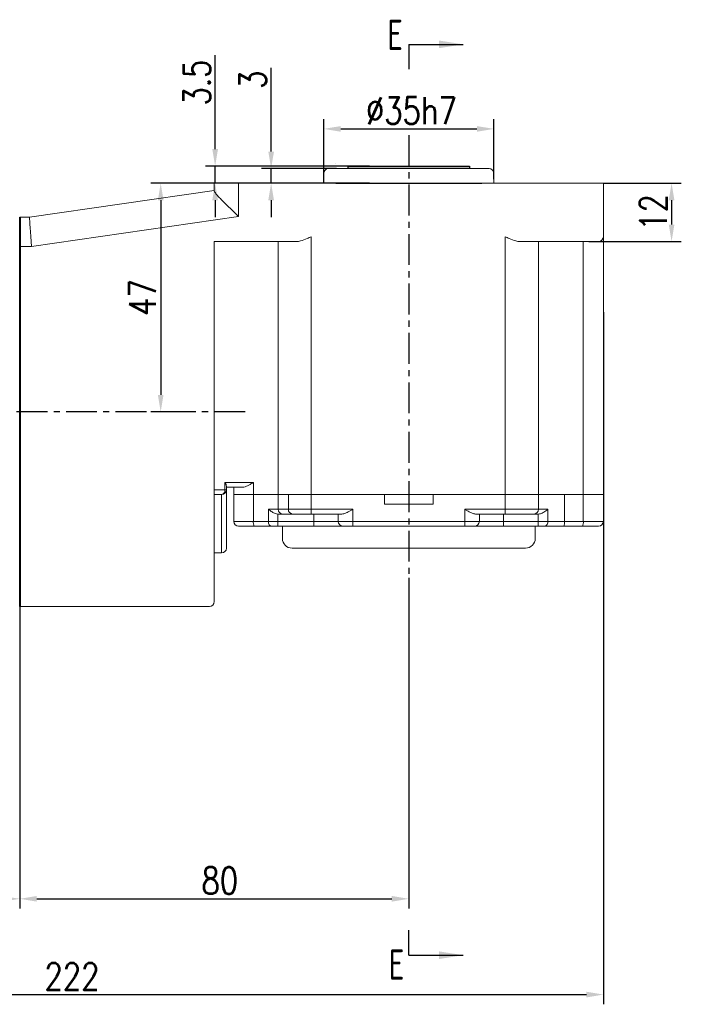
# Model space of a CAD drawing. Header units: inches. Extents: x -753 to 5070, y -3075 to 1581.
# Tile 89 of 178: x 2861 to 2997, y -1266 to -1064. Entities that reach past the tile are written whole.
import ezdxf

# ---------------------------------------------------------------- set-up
doc = ezdxf.new("R2010")
doc.units = ezdxf.units.IN
doc.header["$LTSCALE"] = 10
doc.header["$MEASUREMENT"] = 0
doc.linetypes.add('CENTER', pattern=[10.16, 6.35, -1.27, 1.27, -1.27])
for name, color, linetype in [('1轮廓实线层', 7, 'Continuous'), ('3中心线层', 1, 'CENTER'), ('6文字层', 3, 'Continuous'), ('7标注层', 4, 'Continuous')]:
    doc.layers.add(name, color=color, linetype=linetype)
doc.layers.add('图层2', color=4, linetype='Continuous', lineweight=40)
doc.styles.add('PC_TEXTSTYLE', font='isocp.shx', dxfattribs={"width": 0.8, "bigfont": 'HZFS.SHX'})
doc.styles.add('TH_GBDIM', font='romans.shx', dxfattribs={"width": 0.8, "bigfont": 'gbcbig.shx'})
doc.dimstyles.new('TH_GBDIM', dxfattribs={"dimtxt": 3.5, "dimasz": 2.5, "dimexe": 2, "dimexo": 0, "dimgap": 1, "dimtad": 1, "dimdec": 4, "dimdsep": 46, "dimtxsty": 'TH_GBDIM', "dimcen": 0.09, "dimclrd": 4, "dimclre": 4, "dimclrt": 3, "dimadec": 0, "dimazin": 0, "dimtfac": 1, "dimtdec": 4, "dimtmove": 0, "dimatfit": 3, "dimfxl": 1, "dimtzin": 0, "dimarcsym": 0})

# ---------------------------------------------------------------- blocks, each defined once
blk = doc.blocks.new('*D277')
at = {"layer": '7标注层', "color": 4, "lineweight": -2, "transparency": 16777216}
for p, q in [((2940.8, -1178.47), (2940.8, -1246.46)), ((2860.8, -1184.39), (2860.8, -1246.46)), ((2864.3, -1244.46), (2937.3, -1244.46))]:
    blk.add_line(p, q, dxfattribs=at)
at = {"layer": '7标注层', "color": 4, "transparency": 16777216}
for points in [[(2864.3, -1243.88), (2864.3, -1245.04), (2860.8, -1244.46)], [(2937.3, -1243.88), (2937.3, -1245.04), (2940.8, -1244.46)]]:
    blk.add_solid(points, dxfattribs=at)
at = {"layer": 'Defpoints', "color": 0, "transparency": 16777216}
for p in [(2940.8, -1178.47), (2860.8, -1184.39), (2940.8, -1244.46)]:
    blk.add_point(p, dxfattribs=at)
at = {"layer": '7标注层', "color": 3, "transparency": 16777216, "insert": (2901.94, -1240.71), "char_height": 5.5, "attachment_point": 5, "style": 'TH_GBDIM'}
blk.add_mtext('80', dxfattribs=at)
blk = doc.blocks.new('*D278')
at = {"layer": '7标注层', "color": 4, "lineweight": -2, "transparency": 16777216}
for p, q in [((2900.8, -1097.39), (2887.79, -1097.39)), ((2889.79, -1100.89), (2889.79, -1140.89)), ((2892.33, -1144.39), (2887.79, -1144.39))]:
    blk.add_line(p, q, dxfattribs=at)
at = {"layer": '7标注层', "color": 4, "transparency": 16777216}
for points in [[(2889.21, -1100.89), (2890.37, -1100.89), (2889.79, -1097.39)], [(2889.21, -1140.89), (2890.37, -1140.89), (2889.79, -1144.39)]]:
    blk.add_solid(points, dxfattribs=at)
at = {"layer": 'Defpoints', "color": 0, "transparency": 16777216}
for p in [(2900.8, -1097.39), (2889.79, -1144.39), (2892.33, -1144.39)]:
    blk.add_point(p, dxfattribs=at)
at = {"layer": '7标注层', "color": 3, "transparency": 16777216, "insert": (2886.04, -1120.89), "char_height": 5.5, "attachment_point": 5, "rotation": 90, "style": 'TH_GBDIM'}
blk.add_mtext('{47}{}{}', dxfattribs=at)
blk = doc.blocks.new('*D279')
at = {"layer": '7标注层', "color": 4, "lineweight": -2, "transparency": 16777216}
for p, q in [((2980.8, -1097.39), (2996.82, -1097.39)), ((2994.82, -1100.89), (2994.82, -1105.89)), ((2977.8, -1109.39), (2996.82, -1109.39))]:
    blk.add_line(p, q, dxfattribs=at)
at = {"layer": '7标注层', "color": 4, "transparency": 16777216}
for points in [[(2994.24, -1100.89), (2995.4, -1100.89), (2994.82, -1097.39)], [(2994.24, -1105.89), (2995.4, -1105.89), (2994.82, -1109.39)]]:
    blk.add_solid(points, dxfattribs=at)
at = {"layer": 'Defpoints', "color": 0, "transparency": 16777216}
for p in [(2980.8, -1097.39), (2977.8, -1109.39), (2994.82, -1109.39)]:
    blk.add_point(p, dxfattribs=at)
at = {"layer": '7标注层', "color": 3, "transparency": 16777216, "insert": (2991.07, -1103.39), "char_height": 5.5, "attachment_point": 5, "rotation": 90, "style": 'TH_GBDIM'}
blk.add_mtext('{12}{}{}', dxfattribs=at)
blk = doc.blocks.new('*D280')
at = {"layer": '7标注层', "color": 4, "lineweight": -2, "transparency": 16777216}
for p, q in [((2912.49, -1090.89), (2912.49, -1073.67)), ((2925.91, -1094.39), (2910.49, -1094.39)), ((2912.49, -1097.39), (2912.49, -1094.39)), ((2928.3, -1097.39), (2910.49, -1097.39)), ((2912.49, -1100.89), (2912.49, -1104.39))]:
    blk.add_line(p, q, dxfattribs=at)
at = {"layer": '7标注层', "color": 4, "transparency": 16777216}
for points in [[(2911.91, -1090.89), (2913.08, -1090.89), (2912.49, -1094.39)], [(2911.91, -1100.89), (2913.08, -1100.89), (2912.49, -1097.39)]]:
    blk.add_solid(points, dxfattribs=at)
at = {"layer": 'Defpoints', "color": 0, "transparency": 16777216}
for p in [(2912.49, -1094.39), (2925.91, -1094.39), (2928.3, -1097.39)]:
    blk.add_point(p, dxfattribs=at)
at = {"layer": '7标注层', "color": 3, "transparency": 16777216, "insert": (2908.74, -1076.13), "char_height": 5.5, "attachment_point": 5, "rotation": 90, "style": 'TH_GBDIM'}
blk.add_mtext('3', dxfattribs=at)
blk = doc.blocks.new('*D334')
at = {"layer": '7标注层', "color": 4, "lineweight": -2, "transparency": 16777216}
for p, q in [((2900.98, -1090.39), (2900.98, -1071.09)), ((2932.71, -1093.89), (2898.98, -1093.89)), ((2900.98, -1097.39), (2900.98, -1093.89)), ((2932.71, -1097.39), (2898.98, -1097.39)), ((2900.98, -1100.89), (2900.98, -1104.39))]:
    blk.add_line(p, q, dxfattribs=at)
at = {"layer": '7标注层', "color": 4, "transparency": 16777216}
for points in [[(2900.4, -1090.39), (2901.57, -1090.39), (2900.98, -1093.89)], [(2900.4, -1100.89), (2901.57, -1100.89), (2900.98, -1097.39)]]:
    blk.add_solid(points, dxfattribs=at)
at = {"layer": 'Defpoints', "color": 0, "transparency": 16777216}
for p in [(2932.71, -1093.89), (2900.98, -1097.39), (2932.71, -1097.39)]:
    blk.add_point(p, dxfattribs=at)
at = {"layer": '7标注层', "color": 3, "transparency": 16777216, "insert": (2897.23, -1076.7), "char_height": 5.5, "attachment_point": 5, "rotation": 90, "style": 'TH_GBDIM'}
blk.add_mtext('3.5', dxfattribs=at)
blk = doc.blocks.new('*D255')
at = {"layer": '7标注层', "color": 4, "lineweight": -2, "transparency": 16777216}
for p, q in [((2758.8, -1123.9), (2758.8, -1266.14)), ((2980.8, -1123.9), (2980.8, -1266.14)), ((2762.3, -1264.14), (2977.3, -1264.14))]:
    blk.add_line(p, q, dxfattribs=at)
at = {"layer": '7标注层', "color": 4, "transparency": 16777216}
for points in [[(2762.3, -1263.56), (2762.3, -1264.73), (2758.8, -1264.14)], [(2977.3, -1263.56), (2977.3, -1264.73), (2980.8, -1264.14)]]:
    blk.add_solid(points, dxfattribs=at)
at = {"layer": 'Defpoints', "color": 0, "transparency": 16777216}
for p in [(2758.8, -1123.9), (2980.8, -1123.9), (2980.8, -1264.14)]:
    blk.add_point(p, dxfattribs=at)
at = {"layer": '7标注层', "color": 3, "transparency": 16777216, "insert": (2871.54, -1260.39), "char_height": 5.5, "attachment_point": 5, "style": 'TH_GBDIM'}
blk.add_mtext('222', dxfattribs=at)
blk = doc.blocks.new('*D323')
at = {"layer": '7标注层', "color": 4, "lineweight": -2, "transparency": 16777216}
for p, q in [((2923.3, -1097.39), (2923.3, -1084.23)), ((2958.3, -1096.57), (2958.3, -1084.23)), ((2926.8, -1086.23), (2954.8, -1086.23))]:
    blk.add_line(p, q, dxfattribs=at)
at = {"layer": '7标注层', "color": 4, "transparency": 16777216}
for points in [[(2926.8, -1085.65), (2926.8, -1086.81), (2923.3, -1086.23)], [(2954.8, -1085.65), (2954.8, -1086.81), (2958.3, -1086.23)]]:
    blk.add_solid(points, dxfattribs=at)
at = {"layer": 'Defpoints', "color": 0, "transparency": 16777216}
for p in [(2958.3, -1086.23), (2958.3, -1096.57), (2923.3, -1097.39)]:
    blk.add_point(p, dxfattribs=at)
at = {"layer": '7标注层', "color": 3, "transparency": 16777216, "insert": (2941.32, -1082.48), "char_height": 5.5, "attachment_point": 5, "style": 'TH_GBDIM'}
blk.add_mtext('%%C\\A1;35h7', dxfattribs=at)
blk = doc.blocks.new('*D328')
at = {"layer": '7标注层', "color": 4, "lineweight": -2, "transparency": 16777216}
for p, q in [((2860.8, -1104.39), (2860.8, -1246.46)), ((2758.8, -1134.91), (2758.8, -1246.46)), ((2762.3, -1244.46), (2857.3, -1244.46))]:
    blk.add_line(p, q, dxfattribs=at)
at = {"layer": '7标注层', "color": 4, "transparency": 16777216}
for points in [[(2762.3, -1243.88), (2762.3, -1245.04), (2758.8, -1244.46)], [(2857.3, -1243.88), (2857.3, -1245.04), (2860.8, -1244.46)]]:
    blk.add_solid(points, dxfattribs=at)
at = {"layer": 'Defpoints', "color": 0, "transparency": 16777216}
for p in [(2860.8, -1104.39), (2758.8, -1134.91), (2860.8, -1244.46)]:
    blk.add_point(p, dxfattribs=at)
at = {"layer": '7标注层', "color": 3, "transparency": 16777216, "insert": (2809.8, -1240.71), "char_height": 5.5, "attachment_point": 5, "style": 'TH_GBDIM'}
blk.add_mtext('102', dxfattribs=at)

msp = doc.modelspace()

# ---------------------------------------------------------------- linework, layer by layer
at = {"layer": '1轮廓实线层', "color": 7, "linetype": 'Continuous', "lineweight": 15}
for p, q in [((2924.296, -1094.389), (2957.296, -1094.389)), ((2923.296, -1095.389), (2923.296, -1097.389)), ((2958.296, -1097.389), (2958.296, -1095.387)), ((2900.797, -1098.973), (2900.797, -1097.389)), ((2900.797, -1097.389), (2905.796, -1097.389)), ((2905.796, -1097.389), (2905.796, -1104.227)), ((2905.796, -1097.389), (2975.796, -1097.389)), ((2975.796, -1097.389), (2980.796, -1097.389)), ((2980.796, -1097.389), (2980.796, -1108.388)), ((2862.797, -1104.388), (2900.797, -1098.888)), ((2860.797, -1104.388), (2862.797, -1104.388)), ((2905.796, -1104.227), (2863.229, -1110.388)), ((2920.726, -1108.388), (2920.726, -1161.388)), ((2960.617, -1161.388), (2960.617, -1108.388)), ((2980.796, -1108.388), (2980.796, -1161.388)), ((2863.229, -1110.388), (2860.797, -1110.388)), ((2917.726, -1109.388), (2900.797, -1109.388)), ((2900.797, -1109.388), (2900.797, -1178.388)), ((2913.92, -1109.388), (2913.92, -1161.388)), ((2975.796, -1109.388), (2963.617, -1109.388)), ((2967.452, -1109.388), (2967.452, -1161.388)), ((2979.796, -1109.388), (2975.796, -1109.388)), ((2976.664, -1161.388), (2976.664, -1109.388)), ((2902.975, -1160.388), (2902.975, -1158.888)), ((2902.975, -1158.888), (2908.847, -1158.888)), ((2908.847, -1158.888), (2908.847, -1161.388)), ((2900.797, -1160.388), (2902.975, -1160.388)), ((2902.297, -1161.388), (2900.797, -1161.388)), ((2902.297, -1173.388), (2902.297, -1161.388)), ((2903.297, -1160.388), (2902.975, -1160.388)), ((2903.297, -1159.656), (2903.297, -1160.388)), ((2906.601, -1159.888), (2903.297, -1159.888)), ((2903.297, -1160.388), (2903.297, -1172.388)), ((2904.796, -1161.388), (2904.796, -1159.888)), ((2904.796, -1166.888), (2904.796, -1161.388)), ((2904.796, -1161.388), (2908.847, -1161.388)), ((2908.847, -1161.388), (2908.847, -1166.888)), ((2908.847, -1161.388), (2913.92, -1161.388)), ((2913.92, -1161.388), (2913.92, -1164.388)), ((2913.92, -1161.388), (2916.028, -1161.388)), ((2916.028, -1164.388), (2916.028, -1161.388)), ((2916.028, -1161.388), (2920.726, -1161.388)), ((2920.726, -1161.388), (2920.726, -1164.388)), ((2920.726, -1161.388), (2935.796, -1161.388)), ((2920.726, -1161.388), (2960.617, -1161.388)), ((2935.796, -1163.388), (2935.796, -1161.388)), ((2945.796, -1161.388), (2945.796, -1163.388)), ((2945.796, -1161.388), (2960.617, -1161.388)), ((2960.617, -1164.388), (2960.617, -1161.388)), ((2960.617, -1161.388), (2965.316, -1161.388)), ((2965.316, -1161.388), (2967.452, -1161.388)), ((2967.452, -1161.388), (2967.452, -1164.388)), ((2967.452, -1161.388), (2972.814, -1161.388)), ((2972.814, -1161.388), (2972.814, -1166.888)), ((2972.814, -1161.388), (2976.664, -1161.388)), ((2976.664, -1166.888), (2976.664, -1161.388)), ((2976.664, -1161.388), (2980.796, -1161.388)), ((2980.796, -1161.388), (2980.796, -1166.888)), ((2935.796, -1163.388), (2945.796, -1163.388)), ((2911.93, -1164.388), (2913.92, -1164.388)), ((2911.93, -1166.888), (2911.93, -1164.388)), ((2913.921, -1165.388), (2913.866, -1165.387)), ((2913.866, -1165.387), (2913.866, -1166.888)), ((2913.92, -1164.388), (2916.028, -1164.388)), ((2914.86, -1165.388), (2913.921, -1165.388)), ((2916.967, -1165.388), (2914.86, -1165.388)), ((2916.028, -1164.388), (2920.726, -1164.388)), ((2920.726, -1165.388), (2916.967, -1165.388)), ((2920.726, -1164.388), (2929.296, -1164.388)), ((2920.726, -1165.388), (2920.726, -1164.388)), ((2927.06, -1165.388), (2920.726, -1165.388)), ((2921.296, -1165.388), (2921.296, -1166.888)), ((2926.296, -1166.888), (2926.296, -1165.388)), ((2929.296, -1164.388), (2929.296, -1166.888)), ((2952.296, -1164.388), (2960.617, -1164.388)), ((2952.296, -1166.888), (2952.296, -1164.388)), ((2960.617, -1165.388), (2954.532, -1165.388)), ((2955.296, -1165.388), (2955.296, -1166.888)), ((2960.296, -1165.388), (2960.296, -1166.888)), ((2960.617, -1164.388), (2965.316, -1164.388)), ((2960.617, -1164.388), (2960.617, -1165.388)), ((2964.376, -1165.388), (2960.617, -1165.388)), ((2966.512, -1165.388), (2964.376, -1165.388)), ((2965.316, -1164.388), (2967.452, -1164.388)), ((2967.388, -1165.388), (2966.512, -1165.388)), ((2967.369, -1166.888), (2967.369, -1165.388)), ((2967.452, -1164.388), (2969.368, -1164.388)), ((2969.368, -1164.388), (2969.368, -1166.888)), ((2904.796, -1166.888), (2908.847, -1166.888)), ((2908.847, -1166.888), (2911.93, -1166.888)), ((2911.93, -1166.888), (2913.866, -1166.888)), ((2913.866, -1166.888), (2921.296, -1166.888)), ((2913.866, -1166.888), (2913.866, -1167.888)), ((2921.296, -1166.888), (2926.296, -1166.888)), ((2921.296, -1166.888), (2921.296, -1167.888)), ((2926.296, -1166.888), (2929.296, -1166.888)), ((2929.296, -1166.888), (2952.296, -1166.888)), ((2929.296, -1166.888), (2929.296, -1167.888)), ((2952.296, -1167.888), (2952.296, -1166.888)), ((2952.296, -1166.888), (2955.296, -1166.888)), ((2955.296, -1166.888), (2960.296, -1166.888)), ((2960.296, -1167.888), (2960.296, -1166.888)), ((2960.296, -1166.888), (2967.369, -1166.888)), ((2967.369, -1166.888), (2969.368, -1166.888)), ((2967.369, -1167.888), (2967.369, -1166.888)), ((2969.368, -1166.888), (2972.814, -1166.888)), ((2972.814, -1166.888), (2976.664, -1166.888)), ((2976.664, -1166.888), (2980.796, -1166.888)), ((2909.037, -1167.888), (2905.796, -1167.888)), ((2912.575, -1167.888), (2909.037, -1167.888)), ((2913.866, -1167.888), (2912.575, -1167.888)), ((2921.296, -1167.888), (2913.866, -1167.888)), ((2914.796, -1167.888), (2914.796, -1170.388)), ((2927.296, -1167.888), (2921.296, -1167.888)), ((2929.296, -1167.888), (2927.296, -1167.888)), ((2952.296, -1167.888), (2929.296, -1167.888)), ((2954.296, -1167.888), (2952.296, -1167.888)), ((2960.296, -1167.888), (2954.296, -1167.888)), ((2967.369, -1167.888), (2960.296, -1167.888)), ((2966.796, -1170.388), (2966.796, -1167.888)), ((2968.702, -1167.888), (2967.369, -1167.888)), ((2972.641, -1167.888), (2968.702, -1167.888)), ((2976.49, -1167.888), (2972.641, -1167.888)), ((2979.796, -1167.888), (2976.49, -1167.888)), ((2902.297, -1173.388), (2900.797, -1173.388)), ((2964.796, -1172.388), (2916.796, -1172.388)), ((2900.797, -1178.388), (2900.797, -1183.388)), ((2899.797, -1184.388), (2860.797, -1184.388))]:
    msp.add_line(p, q, dxfattribs=at)
at = {"layer": '1轮廓实线层', "color": 115, "linetype": 'Continuous', "lineweight": 15}
msp.add_line((2925.8, -1093.389), (2925.796, -1093.389), dxfattribs=at)
at = {"layer": '1轮廓实线层'}
for p, q in [((2928.296, -1094.389), (2928.296, -1093.889)), ((2928.296, -1093.889), (2953.296, -1093.889)), ((2953.296, -1094.389), (2928.296, -1094.389)), ((2953.296, -1093.889), (2953.296, -1094.389)), ((2925.796, -1097.389), (2955.796, -1097.389))]:
    msp.add_line(p, q, dxfattribs=at)
at = {"layer": '1轮廓实线层', "color": 7, "linetype": 'Continuous', "lineweight": 15, "flags": 128}
for points in [[(2862.797, -1104.388), (2862.803, -1104.48), (2862.823, -1104.75), (2862.855, -1105.192), (2862.898, -1105.792), (2862.951, -1106.532), (2863.013, -1107.388), (2863.081, -1108.336), (2863.154, -1109.347), (2863.229, -1110.388)], [(2911.93, -1166.888), (2911.942, -1167.083), (2911.979, -1167.271), (2912.039, -1167.443), (2912.119, -1167.595), (2912.217, -1167.719), (2912.328, -1167.812), (2912.449, -1167.869), (2912.575, -1167.888)]]:
    msp.add_lwpolyline(points, dxfattribs=at)
at = {"layer": '1轮廓实线层', "color": 7, "linetype": 'Continuous', "lineweight": 15}
for centre, radius, start, end in [((2924.296, -1095.389), 1, 90, 180), ((2957.296, -1095.389), 1, 0, 90), ((2979.796, -1108.388), 1, 270, 0), ((2902.097, -1160.523), 0.888, 282.96715, 8.75181), ((2902.297, -1160.388), 1, 270, 0), ((2914.891, -1164.417), 0.971, 178.27456, 268.1638), ((2916.999, -1164.417), 0.971, 178.2746, 268.16376), ((2966.481, -1164.417), 0.971, 271.83631, 1.72552), ((2905.796, -1166.888), 1, 180, 270), ((2910.306, -1167.129), 1.479, 170.62172, 210.8799), ((2927.296, -1166.888), 1, 180, 270), ((2954.296, -1166.888), 1, 270, 0), ((2968.493, -1167.027), 0.886, 283.63506, 9.03328), ((2971.245, -1167.13), 1.588, 331.51786, 8.77971), ((2975.094, -1167.13), 1.589, 331.51849, 8.77908), ((2979.796, -1166.888), 1, 270, 0), ((2916.796, -1170.388), 2, 180, 270), ((2964.796, -1170.388), 2, 270, 0), ((2902.297, -1172.388), 1, 270, 0), ((2899.797, -1183.388), 1, 270, 0)]:
    msp.add_arc(centre, radius, start, end, dxfattribs=at)
for points, knots in [([(2905.796, -1104.227), (2905.793, -1104.224), (2905.463, -1103.906), (2904.793, -1103.261), (2903.802, -1102.303), (2902.924, -1101.44), (2902.183, -1100.695), (2901.525, -1100.004), (2900.937, -1099.338), (2900.844, -1099.095), (2900.797, -1098.973)], [0, 0, 0, 0, 0.0016274, 0.1435129, 0.2910808, 0.4426062, 0.5569336, 0.6742378, 0.8367196, 1, 1, 1, 1]), ([(2920.726, -1108.388), (2920.722, -1108.39), (2920.444, -1108.515), (2919.702, -1108.842), (2918.673, -1109.278), (2917.987, -1109.358), (2917.726, -1109.388)], [0, 0, 0, 0, 0.0041816, 0.2699415, 0.7228421, 1, 1, 1, 1]), ([(2963.617, -1109.388), (2963.356, -1109.358), (2962.67, -1109.278), (2961.642, -1108.842), (2960.899, -1108.515), (2960.621, -1108.39), (2960.617, -1108.388)], [0, 0, 0, 0, 0.2771575, 0.7300585, 0.9958189, 1, 1, 1, 1]), ([(2903.297, -1159.656), (2903.279, -1159.552), (2903.242, -1159.322), (2903.079, -1159.04), (2902.976, -1158.89), (2902.975, -1158.888)], [0, 0, 0, 0, 0.4522733, 0.9943778, 1, 1, 1, 1]), ([(2908.847, -1158.888), (2908.844, -1158.89), (2908.616, -1159.027), (2908.055, -1159.364), (2907.297, -1159.791), (2906.788, -1159.862), (2906.601, -1159.888)], [0, 0, 0, 0, 0.0039338, 0.2968827, 0.7420332, 1, 1, 1, 1]), ([(2913.866, -1165.387), (2913.698, -1165.364), (2913.264, -1165.305), (2912.585, -1164.936), (2912.151, -1164.589), (2911.932, -1164.39), (2911.93, -1164.388)], [0, 0, 0, 0, 0.2155191, 0.5542573, 0.9961242, 1, 1, 1, 1]), ([(2929.296, -1164.388), (2929.293, -1164.39), (2929.236, -1164.423), (2928.834, -1164.655), (2928.194, -1165.015), (2927.495, -1165.336), (2927.179, -1165.374), (2927.06, -1165.388)], [0, 0, 0, 0, 0.00400856, 0.07249537, 0.50897763, 0.81504259, 1, 1, 1, 1]), ([(2954.532, -1165.388), (2954.413, -1165.374), (2954.097, -1165.336), (2953.398, -1165.015), (2952.758, -1164.655), (2952.356, -1164.423), (2952.299, -1164.39), (2952.296, -1164.388)], [0, 0, 0, 0, 0.1849577, 0.4910232, 0.9275046, 0.9959923, 1, 1, 1, 1]), ([(2969.368, -1164.388), (2969.366, -1164.39), (2969.132, -1164.606), (2968.686, -1164.964), (2967.982, -1165.326), (2967.557, -1165.37), (2967.388, -1165.388)], [0, 0, 0, 0, 0.0037974, 0.4727625, 0.7897273, 1, 1, 1, 1])]:
    msp.add_open_spline(points, degree=3, knots=knots, dxfattribs=at)
at = {"layer": '3中心线层', "ltscale": 0.1}
for p, q in [((2940.796, -1087.529), (2940.796, -1178.471)), ((2907.163, -1144.388), (2830.18, -1144.388))]:
    msp.add_line(p, q, dxfattribs=at)
at = {"layer": '7标注层'}
for p, q in [((2940.796, -1068.854), (2940.796, -1073.97)), ((2940.796, -1068.854), (2951.973, -1068.854)), ((2940.796, -1256.051), (2940.796, -1250.935)), ((2940.796, -1256.051), (2951.973, -1256.051))]:
    msp.add_line(p, q, dxfattribs=at)
for points in [[(2947.035, -1069.636), (2951.973, -1068.854), (2947.035, -1068.072)], [(2947.035, -1255.269), (2951.973, -1256.051), (2947.035, -1256.833)]]:
    msp.add_solid(points, dxfattribs=at)
at = {"layer": '图层2', "color": 0}
msp.add_line((2860.797, -1104.388), (2860.797, -1184.388), dxfattribs=at)

# ---------------------------------------------------------------- texts
at = {"layer": '6文字层', "color": 7, "char_height": 6.25, "width": 37.44259, "attachment_point": 1, "style": 'PC_TEXTSTYLE'}
for insert in [(2936.368, -1063.786), (2936.664, -1254.854)]:
    msp.add_mtext('{\\C3;E}', dxfattribs=dict(at, insert=insert))

# ---------------------------------------------------------------- dimensions: what is measured, and where the dimension line sits
at = {"layer": '7标注层'}
for base, p1, p2, picture, middle in [((2900.983, -1097.389), (2932.711, -1093.889), (2932.711, -1097.389), '*D334', (2900.983, -1076.698)), ((2912.494, -1094.389), (2928.296, -1097.389), (2925.91, -1094.389), '*D280', (2912.494, -1076.134))]:
    dim = msp.add_linear_dim(base=base, p1=p1, p2=p2, angle=90, dimstyle='TH_GBDIM', override={"dimtxt": 5.5, "dimasz": 3.5, "dimdec": 1, "dimadec": 1}, dxfattribs=at)
    dim.commit()
    dim.dimension.update_dxf_attribs({"geometry": picture, "text_midpoint": middle, "dimtype": 160})
dim = msp.add_linear_dim(base=(2958.296, -1086.229), p1=(2923.296, -1097.389), p2=(2958.296, -1096.566), text='%%C\\A1;<>h7', dimstyle='TH_GBDIM', override={"dimtxt": 5.5, "dimasz": 3.5, "dimgap": 1, "dimtad": 1, "dimjust": 0, "dimdec": 1, "dimlfac": 1, "dimse1": 0, "dimse2": 0, "dimsd1": 0, "dimsd2": 0, "dimadec": 1}, dxfattribs=at)
dim.commit()
dim.dimension.update_dxf_attribs({"geometry": '*D323', "text_midpoint": (2941.32, -1086.229), "dimtype": 160})
for base, p1, p2, picture, middle in [((2889.79, -1144.388), (2900.797, -1097.389), (2892.325, -1144.388), '*D278', (2886.04, -1120.888)), ((2994.82, -1109.388), (2980.796, -1097.389), (2977.796, -1109.388), '*D279', (2991.07, -1103.388))]:
    dim = msp.add_linear_dim(base=base, p1=p1, p2=p2, angle=90, text='{<>}{}{}', dimstyle='TH_GBDIM', override={"dimtxt": 5.5, "dimasz": 3.5, "dimdec": 1, "dimadec": 1}, dxfattribs=at)
    dim.commit()
    dim.dimension.update_dxf_attribs({"geometry": picture, "text_midpoint": middle})
for base, p1, p2, picture, middle in [((2860.797, -1244.459), (2758.797, -1134.911), (2860.797, -1104.388), '*D328', (2809.797, -1244.459)), ((2980.796, -1264.142), (2758.797, -1123.896), (2980.796, -1123.896), '*D255', (2871.542, -1264.142)), ((2940.796, -1244.459), (2860.797, -1184.388), (2940.796, -1178.471), '*D277', (2901.94, -1244.459))]:
    dim = msp.add_linear_dim(base=base, p1=p1, p2=p2, dimstyle='TH_GBDIM', override={"dimtxt": 5.5, "dimasz": 3.5, "dimdec": 1, "dimadec": 1}, dxfattribs=at)
    dim.commit()
    dim.dimension.update_dxf_attribs({"geometry": picture, "text_midpoint": middle, "dimtype": 160})

doc.saveas('drawing.dxf')
